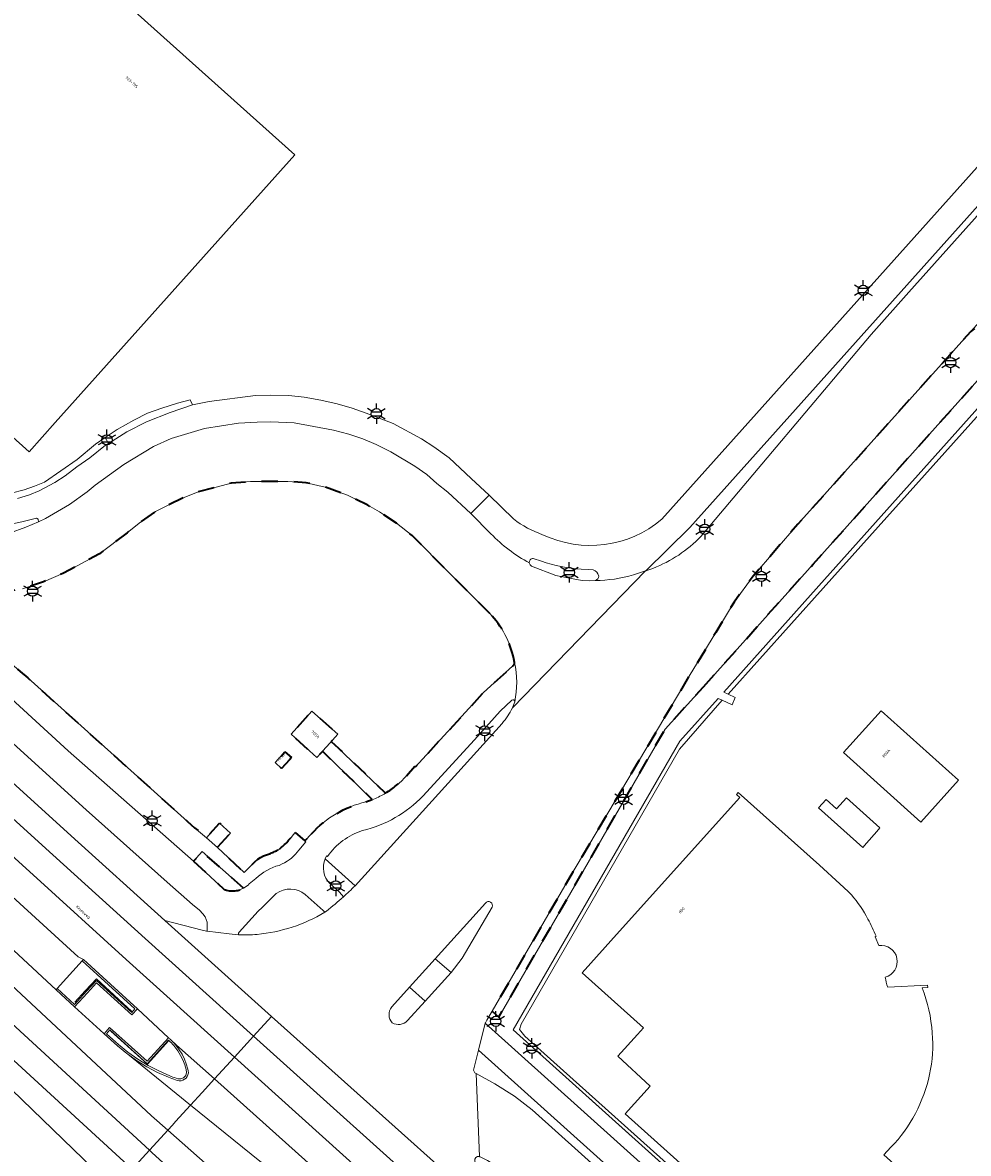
# Model space of a CAD drawing. Extents: x 105780 to 185197, y 477999 to 525027.
# Tile 149 of 256: x 109124 to 109241, y 478582 to 478722. Entities that reach past the tile are written whole.
import ezdxf
from ezdxf.enums import TextEntityAlignment as Align

# ---------------------------------------------------------------- set-up
doc = ezdxf.new("R2010")
doc.units = 0
doc.linetypes.add('XX-HIDDEN', pattern=[4, 2, -2])
for name, color, linetype, lineweight in [('B-GV-GR-HAAG_01-G', 252, 'GR-HAAG1', 13), ('B-GV-GR-MATERIAALGRENS-G', 252, 'XX-HIDDEN', 35), ('B-RO-IE-MEUBILAIR_WEGMEUBILAIR-S', 252, 'Continuous', 25), ('B-RO-IE-TERREINAFSCHEIDING_KUNSTMATIG_HEKWERK-G', 252, 'IE-TERREINAFSCHEIDING-KUNSTMATIG', 18), ('B-XX-KG-KADASTRAAL_BEBOUWING-G', 252, 'Continuous', 20), ('B1-WE-OG-BEBOUWING-T18', 7, 'Continuous', 18), ('B1-WE-OG-TERREIN_ERF-GV', 252, 'Continuous', 18), ('B1-WE-OG-TOPOGRAFIE-T18', 10, 'Continuous', 18), ('B1-WE-OG-WEG-GV', 7, 'Continuous', 18), ('B1-WE-VH-VERHARDING_ASFALT-GV', 252, 'Continuous', 18), ('B1-WE-VH-VERHARDING_BETON-GV', 252, 'Continuous', 18), ('B1-WE-VH-VERHARDING_BETONSTRAATSTEEN-GV', 252, 'Continuous', 18), ('B1-WE-VH-VERHARDING_STRAATBAKSTEEN-GV', 252, 'Continuous', 18), ('B1-WE-VH-VERHARDING_TEGEL-GV', 252, 'Continuous', 18)]:
    doc.layers.add(name, color=color, linetype=linetype, lineweight=lineweight)
doc.styles.add('NLCS-ISO', font='NLCS-ISO.ttf')
doc.styles.add('NLCS-ISO-M200-T18', font='NLCS-ISO.ttf', dxfattribs={"height": 0.36})
doc.linetypes.add('GR-HAAG1', pattern='A,6,[176,NLCS.shx,S=0.125,R=0,X=0,Y=0],-2', length=8)
doc.linetypes.add('IE-TERREINAFSCHEIDING-KUNSTMATIG', pattern='A,4,[82,NLCS.SHX,S=0.75,R=90,X=0,Y=0],4,-2', length=10)

# ---------------------------------------------------------------- blocks, each defined once
blk = doc.blocks.new('B-SIE-WEG_LICHTMAST-SO')
at = {"ltscale": 0.1}
for p, q in [((-1.1, 0.63), (-2.19, 1.27)), ((0, 1.27), (0, 2.53)), ((1.1, 0.63), (2.19, 1.27)), ((-1.1, -0.63), (-2.19, -1.27)), ((0, -1.27), (0, -2.53)), ((1.1, -0.63), (2.19, -1.27))]:
    blk.add_line(p, q, dxfattribs=at)
at = {"flags": 128}
for points in [[(-1.16, 0.5), (1.16, 0.5)], [(-1.16, -0.5), (1.16, -0.5)]]:
    blk.add_lwpolyline(points, dxfattribs=at)
at = {"ltscale": 0.1}
blk.add_circle((0, 0), 1.27, dxfattribs=at)
at = {"style": 'NLCS-ISO'}
blk.add_attdef('TYPE', text='', height=1.8, dxfattribs=at).set_placement((0, 2.53), align=Align.BOTTOM_CENTER)

msp = doc.modelspace()

# ---------------------------------------------------------------- linework, layer by layer
at = {"layer": 'B-GV-GR-HAAG_01-G', "flags": 128}
for points in [[(109250.643, 478683.669), (109245.49, 478677.937), (109223.327, 478653.23), (109210.858, 478639.258), (109211.428, 478639.006), (109223.171, 478652.163), (109246.144, 478677.733), (109249.323, 478681.47), (109250.115, 478682.328), (109250.682, 478682.508), (109251.262, 478682.264), (109252.992, 478680.64), (109253.391, 478681.059), (109253.088, 478681.376), (109252.656, 478681.812)], [(109210.656, 478638.275), (109210.185, 478638.501), (109205.414, 478633.199), (109184.778, 478597.446), (109235.055, 478552.262), (109235.224, 478552.634), (109232.418, 478555.259), (109186.212, 478596.675), (109185.565, 478597.512), (109185.776, 478598.135), (109205.383, 478632.218)]]:
    msp.add_lwpolyline(points, close=True, dxfattribs=at)
at = {"layer": 'B-GV-GR-MATERIAALGRENS-G', "flags": 128}
for points in [[(109208.335, 478639.935), (109221.954, 478655.133), (109244.078, 478679.849), (109248.813, 478685.091), (109248.129, 478685.428), (109247.031, 478685.747), (109245.928, 478685.822), (109244.603, 478685.663), (109243.418, 478685.243), (109242.324, 478684.641), (109241.468, 478683.934), (109220.041, 478660.078), (109214.503, 478653.633), (109212.135, 478650.414), (109209.861, 478646.667), (109206.573, 478641.247), (109191.917, 478616.571), (109182.167, 478599.759), (109182.995, 478599.01), (109203.592, 478634.689)], [(109157.312, 478631.163), (109157.064, 478630.891), (109156.086, 478629.819), (109155.296, 478630.54), (109156.505, 478631.866)]]:
    msp.add_lwpolyline(points, close=True, dxfattribs=at)
for points in [[(109181.879, 478648.997), (109176.898, 478654.008), (109172.247, 478658.663), (109170.316, 478660.198), (109168.207, 478661.612), (109166.772, 478662.427), (109164.235, 478663.664), (109161.487, 478664.667), (109159.117, 478665.21), (109156.842, 478665.366), (109152.234, 478665.346), (109149.827, 478665.156), (109145.651, 478664.035), (109143.878, 478663.342), (109140.47, 478661.646), (109138.45, 478660.218), (109136.952, 478659.02), (109133.509, 478656.41), (109129.077, 478653.999), (109126.59, 478652.94), (109123.996, 478652.075), (109118.405, 478651.009), (109117.909, 478650.93), (109119.45, 478645.591), (109123.716, 478641.843), (109124.632, 478641.025), (109144.426, 478623.265), (109145.292, 478622.487), (109146.765, 478621.245), (109148.393, 478623.047), (109149.77, 478621.817), (109148.132, 478620.051), (109151.438, 478616.925), (109152.113, 478617.587), (109152.505, 478618.011), (109152.769, 478618.266), (109153.141, 478618.579), (109153.484, 478618.794), (109153.823, 478618.999)], [(109171.544, 478628.917), (109172.589, 478630.088), (109172.663, 478630.007), (109181.071, 478639.173), (109184.729, 478642.53)], [(109184.952, 478642.956), (109184.851, 478643.396)], [(109166.518, 478625.677), (109167.324, 478625.962), (109161.143, 478631.945), (109161.134, 478631.935), (109160.991, 478631.776), (109160.447, 478631.169), (109157.251, 478634.062), (109159.851, 478636.934), (109163.032, 478634.054), (109162.372, 478633.317), (109162.242, 478633.172), (109168.962, 478626.764)], [(109157.755, 478621.883), (109158.973, 478620.841), (109159.809, 478621.743)], [(109151.375, 478614.993), (109146.228, 478619.542), (109145.164, 478618.32)], [(109145.164, 478618.32), (109146.71, 478616.956), (109148.974, 478614.841)]]:
    msp.add_lwpolyline(points, dxfattribs=at)
for points in [[(109184.851, 478643.396, 0.1403175), (109181.879, 478648.997)], [(109184.729, 478642.53, 0.2716442), (109184.952, 478642.956)], [(109168.962, 478626.764, 0.07526), (109171.544, 478628.917)], [(109159.809, 478621.743, -0.1514449), (109166.518, 478625.677)], [(109155.807, 478619.824, 0.0566256), (109157.755, 478621.883)], [(109153.823, 478618.999, 0.0526992), (109155.807, 478619.824)], [(109148.974, 478614.841, 0.2212454), (109151.375, 478614.993)]]:
    msp.add_lwpolyline(points, format="xyb", dxfattribs=at)
at = {"layer": 'B-RO-IE-TERREINAFSCHEIDING_KUNSTMATIG_HEKWERK-G', "flags": 128}
for points in [[(109130.49, 478600.89), (109131.768, 478602.278), (109133.15, 478603.78), (109137.55, 478599.71)], [(109142.121, 478596.132), (109139.48, 478593.18), (109134.92, 478597.3)]]:
    msp.add_lwpolyline(points, dxfattribs=at)
at = {"layer": 'B-XX-KG-KADASTRAAL_BEBOUWING-G', "flags": 128}
for points in [[(109124.799, 478669.049), (109128.049, 478672.675), (109157.742, 478705.797), (109127.602, 478732.816), (109094.659, 478696.068)], [(109163.032, 478634.054), (109159.851, 478636.934), (109157.251, 478634.062), (109160.447, 478631.169), (109160.991, 478631.776), (109161.134, 478631.935), (109161.143, 478631.945), (109162.09, 478633.002), (109162.242, 478633.172), (109162.372, 478633.317)], [(109239.943, 478628.374), (109230.375, 478636.978), (109225.694, 478631.783), (109235.267, 478623.174)], [(109157.064, 478630.891), (109157.312, 478631.163), (109156.505, 478631.866), (109155.296, 478630.54), (109156.086, 478629.819)], [(109228.561, 478620.583), (109229.811, 478622.008), (109230.213, 478622.468), (109226.057, 478626.188), (109224.813, 478624.807), (109223.565, 478625.959), (109222.617, 478624.932), (109228.08, 478620.035)]]:
    msp.add_lwpolyline(points, close=True, dxfattribs=at)
for points in [[(109226.681, 478614.151), (109226.294, 478614.587), (109225.259, 478615.537), (109222.724, 478617.845), (109212.655, 478626.859), (109212.429, 478626.611), (109212.84, 478626.242), (109197.967, 478609.684), (109193.321, 478604.511), (109200.922, 478597.705), (109200.178, 478596.881), (109197.746, 478594.188), (109201.729, 478590.47), (109198.647, 478587.044), (109227.846, 478560.857), (109227.919, 478560.939), (109228.552, 478561.646), (109238.715, 478572.976), (109239.589, 478573.958), (109239.068, 478574.427), (109230.694, 478581.952), (109231.579, 478582.914)], [(109230.063, 478607.877), (109229.602, 478608.986), (109229.735, 478609.042)], [(109235.454, 478602.656), (109236.138, 478602.693), (109236.122, 478603.001), (109231.172, 478602.728)]]:
    msp.add_lwpolyline(points, dxfattribs=at)
for points in [[(109228.733, 478611.163, 0.0570899), (109226.681, 478614.151)], [(109229.735, 478609.042, 0.0322198), (109228.733, 478611.163)], [(109230.861, 478603.975, 0.9508582), (109230.063, 478607.877)], [(109231.172, 478602.728, -0.0296283), (109230.861, 478603.975)], [(109236.698, 478597.075, 0.0706415), (109235.454, 478602.656)], [(109236.369, 478591.933, 0.0729289), (109236.698, 478597.075)], [(109234.618, 478587.085, 0.0653552), (109236.369, 478591.933)], [(109231.579, 478582.914, 0.0726711), (109234.618, 478587.085)]]:
    msp.add_lwpolyline(points, format="xyb", dxfattribs=at)
at = {"layer": 'B1-WE-OG-TERREIN_ERF-GV', "flags": 128}
for points in [[(109203.2, 478660.679), (109294.514, 478762.625), (109295.583, 478763.847)], [(109246.144, 478677.733), (109223.171, 478652.163), (109211.428, 478639.006), (109212.289, 478638.591), (109211.902, 478637.714), (109210.656, 478638.275), (109205.383, 478632.218), (109185.776, 478598.135), (109185.565, 478597.512), (109186.212, 478596.675), (109232.418, 478555.259), (109235.224, 478552.634), (109237.589, 478557.494)], [(109120.947, 478663.494), (109124.209, 478664.33), (109125.491, 478664.762), (109126.698, 478665.269), (109130.767, 478668.095), (109133.05, 478669.974), (109134.248, 478670.791), (109135.724, 478671.798), (109137.761, 478672.972), (109139.472, 478673.813), (109141.246, 478674.445), (109143.184, 478675.064), (109144.766, 478675.47), (109145.049, 478674.849), (109147.101, 478675.285), (109152.851, 478676.015), (109154.682, 478676.067), (109156.997, 478676.019), (109158.887, 478675.783), (109160.953, 478675.433), (109162.974, 478674.971), (109164.808, 478674.442), (109166.58, 478673.832), (109169.915, 478672.521), (109173.421, 478670.629), (109174.943, 478669.643), (109176.828, 478668.272), (109179.577, 478665.728), (109181.81, 478663.681), (109184.801, 478660.717)], [(109231.579, 478582.914), (109230.694, 478581.952), (109239.068, 478574.427), (109239.589, 478573.958), (109238.715, 478572.976), (109228.552, 478561.646), (109227.919, 478560.939), (109227.846, 478560.857), (109198.647, 478587.044), (109201.729, 478590.47), (109197.746, 478594.188), (109200.178, 478596.881), (109200.922, 478597.705), (109193.321, 478604.511), (109197.967, 478609.684), (109212.84, 478626.242), (109212.429, 478626.611), (109212.655, 478626.859), (109222.724, 478617.845), (109225.259, 478615.537), (109226.294, 478614.587), (109226.681, 478614.151)], [(109229.735, 478609.042), (109229.602, 478608.986), (109230.063, 478607.877)], [(109231.172, 478602.728), (109236.122, 478603.001), (109236.138, 478602.693), (109235.454, 478602.656)]]:
    msp.add_lwpolyline(points, dxfattribs=at)
for points in [[(109157.742, 478705.797), (109128.049, 478672.675), (109124.799, 478669.049), (109094.659, 478696.068), (109127.602, 478732.816)], [(109239.943, 478628.374), (109235.267, 478623.174), (109225.694, 478631.783), (109230.375, 478636.978)], [(109228.561, 478620.583), (109228.08, 478620.035), (109222.617, 478624.932), (109223.565, 478625.959), (109224.813, 478624.807), (109226.057, 478626.188), (109230.213, 478622.468), (109229.811, 478622.008)]]:
    msp.add_lwpolyline(points, close=True, dxfattribs=at)
at = {"layer": 'B1-WE-OG-TERREIN_ERF-GV'}
for points in [[(109184.801, 478660.717, 0.0801795), (109188.426, 478658.772)], [(109188.426, 478658.772, 0.2931319), (109203.2, 478660.679)], [(109226.681, 478614.151, -0.0570899), (109228.733, 478611.163)], [(109228.733, 478611.163, -0.0322198), (109229.735, 478609.042)], [(109230.063, 478607.877, -0.9508582), (109230.861, 478603.975)], [(109230.861, 478603.975, 0.0296283), (109231.172, 478602.728)], [(109235.454, 478602.656, -0.0706415), (109236.698, 478597.075)], [(109236.698, 478597.075, -0.0729289), (109236.369, 478591.933)], [(109236.369, 478591.933, -0.0653552), (109234.618, 478587.085)], [(109234.618, 478587.085, -0.0726711), (109231.579, 478582.914)]]:
    msp.add_lwpolyline(points, format="xyb", dxfattribs=at)
at = {"layer": 'B1-WE-OG-WEG-GV', "flags": 128}
for points in [[(109255.337, 478712.879), (109254.762, 478713.383), (109206.663, 478659.648), (109201.194, 478654.309), (109202.096, 478654.605)], [(109208.029, 478658.552), (109229.129, 478683.555), (109233.802, 478688.823), (109255.337, 478712.879)], [(109080.76, 478666.215), (109130.028, 478621.494), (109141.61, 478610.98), (109146.238, 478609.795), (109146.763, 478609.667), (109146.854, 478609.657), (109146.862, 478610.785), (109146.631, 478611.426), (109146.326, 478611.811), (109145.915, 478612.261), (109145.028, 478612.954), (109141.917, 478615.733), (109131.858, 478624.692), (109120.06, 478635.382)], [(109186.775, 478655.266), (109186.888, 478655.056), (109187.053, 478654.862), (109190.056, 478653.698), (109191.772, 478653.388), (109193.302, 478653.111), (109194.268, 478653.073), (109194.936, 478653.1)], [(109188.273, 478655.483), (109187.256, 478655.825)], [(109194.106, 478654.473), (109193.213, 478654.521)], [(109194.676, 478654.42), (109194.106, 478654.473)], [(109184.611, 478638.299), (109183.145, 478636.923), (109179.982, 478633.348), (109173.584, 478626.395)], [(109184.741, 478637.455), (109184.979, 478638.07)], [(109161.783, 478618.919), (109161.651, 478618.989), (109161.479, 478618.639), (109165.182, 478615.288), (109178.695, 478630.184), (109183.407, 478635.408)], [(109096.59, 478631.69), (109128.141, 478602.402), (109128.296, 478602.571), (109131.392, 478605.997), (109131.54, 478606.16), (109130.88, 478606.51), (109122.702, 478613.982)], [(109155.429, 478614.332), (109153.673, 478612.61), (109153.194, 478612.145), (109150.833, 478609.551), (109150.732, 478609.44), (109150.739, 478609.207)], [(109161.43, 478612.008), (109161.247, 478612.223), (109159, 478614.21)]]:
    msp.add_lwpolyline(points, dxfattribs=at)
at = {"layer": 'B1-WE-OG-WEG-GV'}
for points in [[(109202.096, 478654.605, 0.1093104), (109208.029, 478658.552)], [(109187.256, 478655.825, 0.4709416), (109186.775, 478655.266)], [(109193.213, 478654.521, -0.0731973), (109188.273, 478655.483)], [(109195.37, 478653.648, 0.2818825), (109194.676, 478654.42)], [(109194.936, 478653.1, 0.3779978), (109195.37, 478653.648)], [(109184.979, 478638.07, 0.6467827), (109184.611, 478638.299)], [(109183.407, 478635.408, 0.0627794), (109184.671, 478637.312)], [(109184.671, 478637.312, 0.0140439), (109184.741, 478637.455)], [(109173.584, 478626.395, -0.1453373), (109166.116, 478622.145)], [(109166.116, 478622.145, 0.1627823), (109161.783, 478618.919)], [(109159, 478614.21, 0.3479928), (109155.429, 478614.332)], [(109153.057, 478609.27, 0.1114016), (109161.43, 478612.008)], [(109150.739, 478609.207, 0.0280441), (109153.057, 478609.27)]]:
    msp.add_lwpolyline(points, format="xyb", dxfattribs=at)
at = {"layer": 'B1-WE-VH-VERHARDING_ASFALT-GV', "flags": 128}
for points in [[(109288.621, 478750.012), (109281.572, 478742.121), (109268.505, 478727.531), (109259.464, 478717.473), (109255.337, 478712.879), (109233.802, 478688.823), (109229.129, 478683.555), (109208.029, 478658.552)], [(109179.882, 478592.614), (109180.476, 478594.951), (109181.322, 478598.277), (109181.334, 478598.324), (109181.512, 478598.63), (109182.167, 478599.759), (109191.917, 478616.571), (109206.573, 478641.247), (109209.861, 478646.667), (109212.135, 478650.414), (109214.503, 478653.633), (109220.041, 478660.078), (109241.468, 478683.934), (109251.723, 478695.35), (109256.255, 478700.37), (109291.024, 478739.167)], [(109182.015, 478658.886), (109179.515, 478661.385), (109176.678, 478664.036), (109175.32, 478665.129), (109174.097, 478666.238), (109172.589, 478667.269), (109169.609, 478669.032), (109167.819, 478669.926), (109166.135, 478670.656), (109164.409, 478671.221), (109162.504, 478671.724), (109157.662, 478672.615), (109154.708, 478672.739), (109153.038, 478672.701), (109150.751, 478672.571), (109146.524, 478671.913), (109142.423, 478670.687), (109140.199, 478669.682), (109136.536, 478667.463), (109133, 478664.902), (109132.006, 478664.099), (109129.824, 478662.504), (109126.82, 478660.767), (109125.962, 478660.364), (109124.408, 478659.694), (109122.396, 478658.969)], [(109123.996, 478652.075), (109126.59, 478652.94), (109129.077, 478653.999), (109133.509, 478656.41), (109136.952, 478659.02), (109138.45, 478660.218), (109140.47, 478661.646), (109143.878, 478663.342), (109145.651, 478664.035), (109149.827, 478665.156), (109152.234, 478665.346), (109156.842, 478665.366), (109159.117, 478665.21), (109161.487, 478664.667), (109164.235, 478663.664), (109166.772, 478662.427), (109168.207, 478661.612), (109170.316, 478660.198), (109172.247, 478658.663), (109176.898, 478654.008), (109181.879, 478648.997)], [(109194.936, 478653.1), (109194.268, 478653.073), (109193.302, 478653.111), (109191.772, 478653.388), (109190.056, 478653.698), (109187.053, 478654.862), (109186.888, 478655.056), (109186.775, 478655.266)], [(109202.096, 478654.605), (109201.194, 478654.309), (109201.164, 478654.3), (109184.671, 478637.312)], [(109184.671, 478637.312), (109201.164, 478654.3), (109199.669, 478653.81)], [(109184.851, 478643.396), (109184.952, 478642.956)], [(109184.979, 478638.07), (109184.741, 478637.455)], [(109183.407, 478635.408), (109178.695, 478630.184), (109165.182, 478615.288)], [(109175.128, 478606.26), (109181.326, 478613.158)], [(109161.647, 478612.154), (109161.43, 478612.008)], [(109182.165, 478612.624), (109178.45, 478606.33), (109177.081, 478604.543), (109173.868, 478601.007), (109171.676, 478598.596)], [(109150.739, 478609.207), (109149.59, 478609.346), (109146.854, 478609.657), (109146.763, 478609.667), (109146.238, 478609.795), (109141.61, 478610.98), (109154.853, 478599.12), (109179.191, 478577.324), (109181.198, 478579.57), (109180.119, 478580.976), (109180.016, 478581.191), (109180.028, 478581.428), (109180.152, 478581.632), (109180.358, 478581.751), (109180.596, 478581.757), (109180.172, 478592.041)], [(109169.733, 478600.292), (109171.948, 478602.721), (109175.128, 478606.26)], [(109194.16, 478577.208), (109196.102, 478579.498), (109187.141, 478587.539), (109184.935, 478589.221), (109182.5, 478590.758), (109180.172, 478592.041), (109180.596, 478581.757), (109180.655, 478581.74), (109180.78, 478581.677), (109181.579, 478581.272), (109182.445, 478580.743), (109184.134, 478579.652), (109186.114, 478578.262), (109189.184, 478576.064), (109190.259, 478575.089), (109191.377, 478574.076)], [(109140.368, 478571.333), (109141.341, 478572.32), (109135.339, 478577.755), (109121.384, 478591.274)], [(109161.123, 478574.96), (109144.818, 478588.134), (109142.948, 478586.086), (109142.557, 478585.658), (109141.981, 478585.028), (109159.777, 478569.319)]]:
    msp.add_lwpolyline(points, dxfattribs=at)
for points in [[(109080.76, 478666.215), (109078.531, 478663.783), (109127.734, 478619.142), (109139.163, 478608.772), (109152.608, 478596.662), (109154.853, 478599.12), (109141.61, 478610.98), (109130.028, 478621.494)], [(109078.531, 478663.783), (109076.166, 478661.203), (109125.289, 478616.634), (109136.816, 478606.176), (109150.248, 478594.078), (109152.608, 478596.662), (109139.163, 478608.772), (109127.734, 478619.142)], [(109076.166, 478661.203), (109073.743, 478658.56), (109099.58, 478635.11), (109122.702, 478613.982), (109130.88, 478606.51), (109131.54, 478606.16), (109138.23, 478600.06), (109142.07, 478596.47), (109142.137, 478596.413), (109142.204, 478596.355), (109142.269, 478596.296), (109142.334, 478596.236), (109142.399, 478596.176), (109143.075, 478595.57), (109147.77, 478591.366), (109150.248, 478594.078), (109136.816, 478606.176), (109125.289, 478616.634)], [(109068.521, 478652.864), (109092.146, 478631.38), (109139.96, 478586.812), (109141.981, 478585.028), (109142.557, 478585.658), (109142.948, 478586.086), (109144.818, 478588.134), (109137.018, 478594.436), (109136.902, 478594.518), (109135.75, 478595.46), (109134.1, 478596.95), (109134.046, 478596.999), (109130.43, 478600.29), (109128.141, 478602.402), (109096.59, 478631.69), (109070.874, 478655.431)], [(109068.521, 478652.864), (109066.155, 478650.284), (109089.476, 478628.755), (109139.713, 478582.545), (109140.208, 478583.087), (109141.981, 478585.028), (109139.96, 478586.812), (109092.146, 478631.38)], [(109139.713, 478582.545), (109089.476, 478628.755), (109066.155, 478650.284), (109063.79, 478647.704), (109087.441, 478626.198), (109137.563, 478580.19)], [(109137.563, 478580.19), (109087.441, 478626.198), (109063.79, 478647.704), (109061.709, 478645.434), (109085.371, 478623.917), (109121.384, 478591.274), (109135.339, 478577.755)], [(109179.25, 478577.271), (109179.191, 478577.324), (109154.853, 478599.12), (109152.608, 478596.662), (109176.911, 478574.773), (109197.529, 478556.203), (109226.595, 478529.501), (109228.89, 478532.033), (109199.884, 478558.792)], [(109147.77, 478591.366), (109143.075, 478595.57), (109142.399, 478596.176), (109142.529, 478596.048), (109142.656, 478595.918), (109142.78, 478595.784), (109142.901, 478595.647), (109143.018, 478595.507), (109143.409, 478594.983), (109143.751, 478594.425), (109144.042, 478593.839), (109144.279, 478593.229), (109144.46, 478592.6), (109144.522, 478592.369), (109144.532, 478592.131), (109144.488, 478591.896), (109144.394, 478591.677), (109144.253, 478591.484), (109144.073, 478591.327), (109143.863, 478591.214), (109143.633, 478591.15), (109143.395, 478591.138), (109143.16, 478591.18), (109142.939, 478591.257), (109142.718, 478591.336), (109142.499, 478591.417), (109142.28, 478591.501), (109142.063, 478591.587), (109140.701, 478592.187), (109139.383, 478592.878), (109138.115, 478593.656), (109137.018, 478594.436), (109144.818, 478588.134), (109146.229, 478589.679)], [(109152.608, 478596.662), (109150.248, 478594.078), (109174.579, 478572.163), (109195.173, 478553.614), (109224.243, 478526.909), (109226.595, 478529.501), (109197.529, 478556.203), (109176.911, 478574.773)], [(109150.248, 478594.078), (109147.77, 478591.366), (109172.194, 478569.494), (109192.818, 478551.025), (109221.892, 478524.316), (109224.243, 478526.909), (109195.173, 478553.614), (109174.579, 478572.163)], [(109219.887, 478522.104), (109221.892, 478524.316), (109192.818, 478551.025), (109172.194, 478569.494), (109147.77, 478591.366), (109146.229, 478589.679), (109144.818, 478588.134), (109161.123, 478574.96), (109194.437, 478545.246)], [(109159.777, 478569.319), (109141.981, 478585.028), (109140.208, 478583.087), (109139.713, 478582.545), (109140.054, 478582.232), (109212.209, 478516.797), (109213.785, 478515.374), (109216.278, 478518.123), (109211.892, 478522.101), (109204.461, 478528.84), (109197.024, 478535.567), (109190.301, 478541.642), (109182.857, 478548.38), (109173.177, 478557.144), (109166.507, 478563.264)], [(109213.785, 478515.374), (109212.209, 478516.797), (109140.054, 478582.232), (109139.713, 478582.545), (109137.563, 478580.19), (109211.701, 478513.076)]]:
    msp.add_lwpolyline(points, close=True, dxfattribs=at)
at = {"layer": 'B1-WE-VH-VERHARDING_ASFALT-GV'}
for points in [[(109186.775, 478655.266, -0.0731898), (109182.015, 478658.886)], [(109208.029, 478658.552, -0.1093104), (109202.096, 478654.605)], [(109199.669, 478653.81, -0.0729788), (109194.936, 478653.1)], [(109181.879, 478648.997, -0.1403175), (109184.851, 478643.396)], [(109184.952, 478642.956, -0.1000065), (109184.979, 478638.07)], [(109184.671, 478637.312, -0.0627794), (109183.407, 478635.408)], [(109184.741, 478637.455, -0.0140439), (109184.671, 478637.312)], [(109165.182, 478615.288, -0.0117401), (109163.736, 478613.923)], [(109163.736, 478613.923, -0.0160461), (109161.647, 478612.154)], [(109181.326, 478613.158, -0.874759), (109182.165, 478612.624)], [(109161.43, 478612.008, -0.1114016), (109153.057, 478609.27)], [(109153.057, 478609.27, -0.0280441), (109150.739, 478609.207)], [(109169.795, 478598.33, -0.3731027), (109169.733, 478600.292)], [(109171.676, 478598.596, -0.3593394), (109169.795, 478598.33)], [(109180.172, 478592.041, -0.3516639), (109179.882, 478592.614)]]:
    msp.add_lwpolyline(points, format="xyb", dxfattribs=at)
at = {"layer": 'B1-WE-VH-VERHARDING_BETON-GV', "flags": 128}
for points in [[(109128.296, 478602.571), (109128.141, 478602.402), (109130.43, 478600.29), (109132.031, 478602.038), (109133.15, 478603.26), (109137.54, 478599.29), (109138.23, 478600.06), (109131.54, 478606.16), (109131.392, 478605.997), (109137.921, 478600.044), (109137.524, 478599.601), (109133.135, 478603.57), (109131.868, 478602.186), (109130.417, 478600.602)], [(109134.1, 478596.95), (109135.75, 478595.46), (109136.902, 478594.518), (109137.018, 478594.436), (109138.115, 478593.656), (109139.383, 478592.878), (109140.701, 478592.187), (109142.063, 478591.587), (109142.28, 478591.501), (109142.499, 478591.417), (109142.718, 478591.336), (109142.939, 478591.257), (109143.16, 478591.18), (109143.395, 478591.138), (109143.633, 478591.15), (109143.863, 478591.214), (109144.073, 478591.327), (109144.253, 478591.484), (109144.394, 478591.677), (109144.488, 478591.896), (109144.532, 478592.131), (109144.522, 478592.369), (109144.46, 478592.6), (109144.279, 478593.229), (109144.042, 478593.839), (109143.751, 478594.425), (109143.409, 478594.983), (109143.018, 478595.507), (109142.901, 478595.647), (109142.78, 478595.784), (109142.656, 478595.918), (109142.529, 478596.048), (109142.399, 478596.176), (109142.334, 478596.236), (109142.269, 478596.296), (109142.204, 478596.355), (109142.137, 478596.413), (109142.07, 478596.47), (109139.42, 478593.57), (109134.77, 478597.76)], [(109144.255, 478592.52), (109144.313, 478592.148), (109144.204, 478591.788), (109143.951, 478591.509), (109143.603, 478591.368), (109143.227, 478591.39), (109143.025, 478591.46), (109142.823, 478591.532), (109142.622, 478591.606), (109142.422, 478591.682), (109142.222, 478591.76), (109140.857, 478592.356), (109139.536, 478593.044), (109138.265, 478593.82), (109137.05, 478594.682), (109135.896, 478595.624), (109134.404, 478596.972), (109134.793, 478597.443), (109139.435, 478593.26), (109142.088, 478596.163), (109142.121, 478596.132), (109142.28, 478595.983), (109142.434, 478595.83), (109142.584, 478595.672), (109142.728, 478595.509), (109142.867, 478595.342), (109143.244, 478594.832), (109143.574, 478594.291), (109143.853, 478593.722), (109144.081, 478593.13)]]:
    msp.add_lwpolyline(points, close=True, dxfattribs=at)
at = {"layer": 'B1-WE-VH-VERHARDING_BETONSTRAATSTEEN-GV', "flags": 128}
for points in [[(109125.962, 478660.364), (109125.924, 478660.698), (109125.728, 478660.8), (109123.923, 478660.347), (109120.344, 478659.623), (109118.89, 478659.471), (109117.56, 478659.412), (109115.06, 478659.549), (109114.627, 478659.47), (109114.39, 478659.198), (109114.222, 478658.068), (109115.181, 478658.01), (109118.202, 478658.132), (109120.28, 478658.437), (109122.396, 478658.969), (109124.408, 478659.694)], [(109144.255, 478592.52), (109144.081, 478593.13), (109143.853, 478593.722), (109143.574, 478594.291), (109143.244, 478594.832), (109142.867, 478595.342), (109142.728, 478595.509), (109142.584, 478595.672), (109142.434, 478595.83), (109142.28, 478595.983), (109142.121, 478596.132), (109142.088, 478596.163), (109139.435, 478593.26), (109134.793, 478597.443), (109134.404, 478596.972), (109135.896, 478595.624), (109137.05, 478594.682), (109138.265, 478593.82), (109139.536, 478593.044), (109140.857, 478592.356), (109142.222, 478591.76), (109142.422, 478591.682), (109142.622, 478591.606), (109142.823, 478591.532), (109143.025, 478591.46), (109143.227, 478591.39), (109143.603, 478591.368), (109143.951, 478591.509), (109144.204, 478591.788), (109144.313, 478592.148)]]:
    msp.add_lwpolyline(points, close=True, dxfattribs=at)
for points in [[(109181.326, 478613.158), (109175.128, 478606.26), (109177.081, 478604.543), (109178.45, 478606.33), (109182.165, 478612.624)], [(109173.868, 478601.007), (109171.948, 478602.721), (109169.733, 478600.292)], [(109171.676, 478598.596), (109173.868, 478601.007)], [(109180.476, 478594.951), (109179.882, 478592.614)], [(109180.172, 478592.041), (109182.5, 478590.758), (109184.935, 478589.221), (109187.141, 478587.539), (109196.102, 478579.498), (109199.1, 478576.809), (109224.975, 478553.603), (109227.918, 478550.915), (109233.121, 478546.268), (109233.393, 478547.406), (109180.476, 478594.951)]]:
    msp.add_lwpolyline(points, dxfattribs=at)
at = {"layer": 'B1-WE-VH-VERHARDING_BETONSTRAATSTEEN-GV'}
for points in [[(109182.165, 478612.624, 0.874759), (109181.326, 478613.158)], [(109169.733, 478600.292, 0.3731027), (109169.795, 478598.33)], [(109169.795, 478598.33, 0.3593394), (109171.676, 478598.596)], [(109179.882, 478592.614, 0.3516639), (109180.172, 478592.041)]]:
    msp.add_lwpolyline(points, format="xyb", dxfattribs=at)
at = {"layer": 'B1-WE-VH-VERHARDING_STRAATBAKSTEEN-GV', "flags": 128}
msp.add_lwpolyline([(109131.392, 478605.997), (109128.296, 478602.571), (109130.417, 478600.602), (109131.868, 478602.186), (109133.135, 478603.57), (109137.524, 478599.601), (109137.921, 478600.044)], close=True, dxfattribs=at)
at = {"layer": 'B1-WE-VH-VERHARDING_TEGEL-GV', "flags": 128}
for points in [[(109295.583, 478763.847), (109294.514, 478762.625), (109203.2, 478660.679)], [(109199.669, 478653.81), (109201.164, 478654.3), (109201.194, 478654.309), (109206.663, 478659.648), (109254.762, 478713.383)], [(109244.078, 478679.849), (109221.954, 478655.133), (109208.335, 478639.935), (109203.592, 478634.689), (109182.995, 478599.01), (109182.167, 478599.759), (109181.512, 478598.63), (109181.334, 478598.324), (109181.322, 478598.277), (109234.443, 478550.525), (109235.055, 478552.262), (109229.974, 478556.829), (109210.904, 478573.966), (109184.778, 478597.446), (109205.414, 478633.199), (109210.185, 478638.501), (109210.656, 478638.275), (109211.902, 478637.714), (109212.289, 478638.591), (109211.428, 478639.006), (109210.858, 478639.258), (109223.327, 478653.23), (109245.49, 478677.937)], [(109123.923, 478660.347), (109125.728, 478660.8), (109125.924, 478660.698), (109125.962, 478660.364), (109126.82, 478660.767), (109129.824, 478662.504), (109132.006, 478664.099), (109133, 478664.902), (109136.536, 478667.463), (109140.199, 478669.682), (109142.423, 478670.687), (109146.524, 478671.913), (109150.751, 478672.571), (109153.038, 478672.701), (109154.708, 478672.739), (109157.662, 478672.615), (109162.504, 478671.724), (109164.409, 478671.221), (109166.135, 478670.656), (109167.819, 478669.926), (109169.609, 478669.032), (109172.589, 478667.269), (109174.097, 478666.238), (109175.32, 478665.129), (109176.678, 478664.036), (109179.515, 478661.385), (109181.81, 478663.681), (109179.577, 478665.728), (109176.828, 478668.272), (109174.943, 478669.643), (109173.421, 478670.629), (109169.915, 478672.521), (109166.58, 478673.832), (109164.808, 478674.442), (109162.974, 478674.971), (109160.953, 478675.433), (109158.887, 478675.783), (109156.997, 478676.019), (109154.682, 478676.067), (109152.851, 478676.015), (109147.101, 478675.285), (109145.049, 478674.849), (109142.269, 478673.917), (109139.334, 478672.734), (109136.894, 478671.511), (109134.654, 478670.078), (109134.279, 478669.838), (109132.32, 478668.291), (109130.731, 478667.182), (109129.263, 478666.044), (109128, 478665.238), (109126.051, 478664.215), (109124.844, 478663.708), (109123.383, 478663.274)], [(109123.383, 478663.274), (109124.844, 478663.708), (109126.051, 478664.215), (109128, 478665.238), (109129.263, 478666.044), (109130.731, 478667.182), (109132.32, 478668.291), (109134.279, 478669.838), (109134.654, 478670.078), (109134.248, 478670.791), (109133.05, 478669.974), (109130.767, 478668.095), (109126.698, 478665.269), (109125.491, 478664.762), (109124.209, 478664.33), (109120.947, 478663.494)], [(109184.801, 478660.717), (109181.81, 478663.681), (109179.515, 478661.385), (109182.015, 478658.886)], [(109187.256, 478655.825), (109188.273, 478655.483)], [(109193.213, 478654.521), (109194.106, 478654.473), (109194.676, 478654.42)], [(109124.632, 478641.025), (109123.716, 478641.843), (109119.45, 478645.591), (109117.909, 478650.93), (109117.023, 478650.789), (109114.945, 478650.692), (109114.468, 478650.728), (109115.024, 478646.91), (109115.337, 478645.501), (109115.611, 478644.914), (109116.042, 478644.444), (109116.551, 478643.975), (109129.662, 478631.998), (109145.164, 478618.32), (109146.228, 478619.542), (109151.375, 478614.993)], [(109148.974, 478614.841), (109146.71, 478616.956), (109145.164, 478618.32), (109129.662, 478631.998), (109116.551, 478643.975)], [(109184.729, 478642.53), (109181.071, 478639.173), (109172.663, 478630.007), (109172.589, 478630.088), (109171.544, 478628.917)], [(109153.823, 478618.999), (109153.484, 478618.794), (109153.141, 478618.579), (109152.769, 478618.266), (109152.505, 478618.011), (109152.113, 478617.587), (109151.438, 478616.925), (109148.132, 478620.051), (109146.765, 478621.245), (109145.292, 478622.487), (109144.426, 478623.265), (109124.632, 478641.025)], [(109173.584, 478626.395), (109179.982, 478633.348), (109183.145, 478636.923), (109184.611, 478638.299)], [(109120.06, 478635.382), (109131.858, 478624.692), (109141.917, 478615.733), (109145.028, 478612.954), (109145.915, 478612.261), (109146.326, 478611.811), (109146.631, 478611.426), (109146.862, 478610.785), (109146.854, 478609.657), (109149.59, 478609.346), (109150.739, 478609.207), (109150.732, 478609.44), (109150.833, 478609.551), (109153.194, 478612.145), (109153.673, 478612.61), (109155.429, 478614.332)], [(109162.242, 478633.172), (109162.09, 478633.002), (109161.143, 478631.945), (109167.324, 478625.962)], [(109168.8, 478626.657), (109168.962, 478626.764), (109162.242, 478633.172)], [(109167.324, 478625.962), (109166.518, 478625.677)], [(109168.962, 478626.764), (109168.8, 478626.657)], [(109158.239, 478619.701), (109159.091, 478620.729), (109158.973, 478620.841), (109157.755, 478621.883)], [(109159.809, 478621.743), (109158.973, 478620.841), (109159.091, 478620.729), (109158.239, 478619.701)], [(109161.479, 478618.639), (109161.651, 478618.989), (109161.783, 478618.919)], [(109165.182, 478615.288), (109161.479, 478618.639)], [(109156.165, 478617.994), (109155.787, 478617.821)], [(109155.787, 478617.821), (109156.165, 478617.994)], [(109152.91, 478616.179), (109152.084, 478615.541)], [(109152.084, 478615.541), (109152.91, 478616.179)], [(109163.736, 478613.923), (109163.259, 478614.493), (109162.068, 478615.556)], [(109162.068, 478615.556), (109163.259, 478614.493), (109163.736, 478613.923)], [(109159, 478614.21), (109161.247, 478612.223), (109161.43, 478612.008), (109161.647, 478612.154)]]:
    msp.add_lwpolyline(points, dxfattribs=at)
for points in [[(109145.049, 478674.849), (109144.766, 478675.47), (109143.184, 478675.064), (109141.246, 478674.445), (109139.472, 478673.813), (109137.761, 478672.972), (109135.724, 478671.798), (109134.248, 478670.791), (109134.654, 478670.078), (109136.894, 478671.511), (109139.334, 478672.734), (109142.269, 478673.917)], [(109149.77, 478621.817), (109148.393, 478623.047), (109146.765, 478621.245), (109148.132, 478620.051)], [(109177.081, 478604.543), (109175.128, 478606.26), (109171.948, 478602.721), (109173.868, 478601.007)], [(109138.23, 478600.06), (109137.54, 478599.29), (109133.15, 478603.26), (109132.031, 478602.038), (109130.43, 478600.29), (109134.046, 478596.999), (109134.1, 478596.95), (109134.77, 478597.76), (109139.42, 478593.57), (109142.07, 478596.47)], [(109181.322, 478598.277), (109180.476, 478594.951), (109233.393, 478547.406), (109234.443, 478550.525)]]:
    msp.add_lwpolyline(points, close=True, dxfattribs=at)
at = {"layer": 'B1-WE-VH-VERHARDING_TEGEL-GV'}
for points in [[(109188.426, 478658.772, -0.0801795), (109184.801, 478660.717)], [(109203.2, 478660.679, -0.2931319), (109188.426, 478658.772)], [(109182.015, 478658.886, 0.0731898), (109186.775, 478655.266)], [(109186.775, 478655.266, -0.4709416), (109187.256, 478655.825)], [(109188.273, 478655.483, 0.0731973), (109193.213, 478654.521)], [(109194.676, 478654.42, -0.2818825), (109195.37, 478653.648)], [(109194.936, 478653.1, 0.0729788), (109199.669, 478653.81)], [(109195.37, 478653.648, -0.3779978), (109194.936, 478653.1)], [(109184.952, 478642.956, -0.2716442), (109184.729, 478642.53)], [(109184.979, 478638.07, 0.1000065), (109184.952, 478642.956)], [(109184.611, 478638.299, -0.6467827), (109184.979, 478638.07)], [(109171.544, 478628.917, -0.07526), (109168.962, 478626.764)], [(109166.518, 478625.677, 0.1514449), (109159.809, 478621.743)], [(109166.116, 478622.145, 0.1453373), (109173.584, 478626.395)], [(109167.324, 478625.962, 0.0390554), (109168.8, 478626.657)], [(109168.8, 478626.657, -0.0390554), (109167.324, 478625.962)], [(109157.755, 478621.883, -0.0566256), (109155.807, 478619.824)], [(109161.783, 478618.919, -0.1627823), (109166.116, 478622.145)], [(109155.807, 478619.824, -0.0526992), (109153.823, 478618.999)], [(109158.239, 478619.701, -0.1154219), (109156.165, 478617.994)], [(109156.165, 478617.994, 0.1154219), (109158.239, 478619.701)], [(109162.068, 478615.556, -0.2973157), (109161.479, 478618.639)], [(109161.479, 478618.639, 0.2973157), (109162.068, 478615.556)], [(109155.787, 478617.821, 0.1348446), (109152.91, 478616.179)], [(109152.91, 478616.179, -0.1348446), (109155.787, 478617.821)], [(109151.375, 478614.993, -0.2212454), (109148.974, 478614.841)], [(109152.084, 478615.541, -0.078791), (109151.375, 478614.993)], [(109151.375, 478614.993, 0.078791), (109152.084, 478615.541)], [(109155.429, 478614.332, -0.3479928), (109159, 478614.21)], [(109163.736, 478613.923, 0.0117401), (109165.182, 478615.288)], [(109161.647, 478612.154, 0.0160461), (109163.736, 478613.923)]]:
    msp.add_lwpolyline(points, format="xyb", dxfattribs=at)

# ---------------------------------------------------------------- block references
at = {"layer": 'B-RO-IE-MEUBILAIR_WEGMEUBILAIR-S', "xscale": 0.5, "yscale": 0.5, "zscale": 0.5}
for p in [(109228.137, 478689.031), (109238.969, 478680.085), (109167.826, 478673.757), (109134.449, 478670.522), (109208.506, 478659.449), (109191.729, 478654.099), (109215.523, 478653.601), (109125.24, 478651.774), (109181.238, 478634.48), (109198.452, 478626.002), (109140.055, 478623.341), (109162.787, 478615.289), (109182.608, 478598.505), (109187.096, 478595.165)]:
    msp.add_blockref('B-SIE-WEG_LICHTMAST-SO', p, dxfattribs=at)

# ---------------------------------------------------------------- texts
at = {"layer": 'B1-WE-OG-BEBOUWING-T18', "style": 'NLCS-ISO-M200-T18'}
for s, rotation, p in [('703-705', 318.1, (109137.509, 478714.828)), ('705A', 317.8, (109160.268, 478634.029)), ('705B', 47.6, (109155.963, 478631.167)), ('800A', 48, (109231, 478631.696)), ('800', 48.1, (109205.649, 478612.251))]:
    msp.add_text(s, height=0.36, rotation=rotation, dxfattribs=at).set_placement(p, align=Align.MIDDLE)
at = {"layer": 'B1-WE-OG-TOPOGRAFIE-T18', "style": 'NLCS-ISO-M200-T18'}
msp.add_text('Kruisweg', height=0.36, rotation=318, dxfattribs=at).set_placement((109131.476, 478612.007), align=Align.MIDDLE)

doc.saveas('drawing.dxf')
